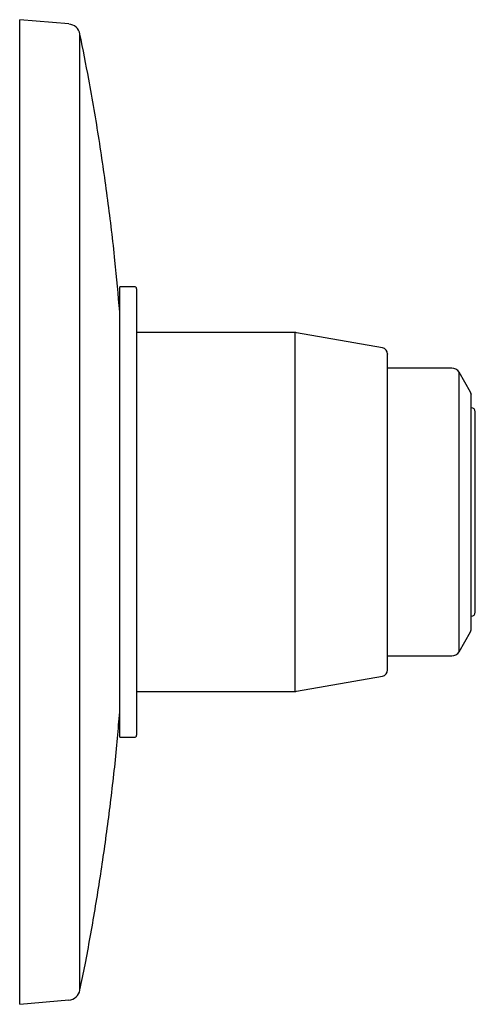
# Model space of a CAD drawing. Header units: millimetres. Extents: x 3884.619 to 3884.673, y 1648.915 to 1649.033.
import ezdxf

# ---------------------------------------------------------------- set-up
doc = ezdxf.new("R2010")
doc.units = ezdxf.units.MM
doc.layers.add('SANINDUSA', color=3, linetype='Continuous')

msp = doc.modelspace()

# ---------------------------------------------------------------- linework, layer by layer
at = {"layer": 'SANINDUSA'}
for p, q in [((3884.62447, 1649.03208), (3884.61858, 1649.03259)), ((3884.61858, 1648.91459), (3884.61858, 1649.03259)), ((3884.6258, 1649.02712), (3884.6258, 1649.03088)), ((3884.6258, 1648.9163), (3884.6258, 1649.02712)), ((3884.63232, 1649.00059), (3884.63057, 1649.00059)), ((3884.63057, 1648.94659), (3884.63057, 1649.00059)), ((3884.65157, 1648.99509), (3884.63257, 1648.99509)), ((3884.65157, 1648.95209), (3884.65157, 1648.99509)), ((3884.66203, 1648.99326), (3884.65174, 1648.99508)), ((3884.67034, 1648.99084), (3884.66265, 1648.99084)), ((3884.67259, 1648.98796), (3884.67121, 1648.99034)), ((3884.67121, 1648.95684), (3884.67121, 1648.99034)), ((3884.67121, 1648.95684), (3884.67259, 1648.95923)), ((3884.66265, 1648.95634), (3884.67034, 1648.95634)), ((3884.65174, 1648.95211), (3884.66203, 1648.95392)), ((3884.63257, 1648.95209), (3884.65157, 1648.95209)), ((3884.63057, 1648.94659), (3884.63232, 1648.94659)), ((3884.61858, 1648.91459), (3884.62447, 1648.91511))]:
    msp.add_line(p, q, dxfattribs=at)
for centre, radius, start, end in [((3884.62433, 1649.03058), 0.0015, 11.5108, 85), ((3884.63232, 1649.00034), 0.00025, 0, 90), ((3884.65157, 1648.99409), 0.001, 80, 90), ((3884.6619, 1648.99252), 0.00075, 0, 80), ((3884.67034, 1648.98984), 0.001, 30, 90), ((3884.67215, 1648.98771), 0.0005, 0, 30), ((3884.67265, 1648.98559), 0.0005, 0, 90), ((3884.67265, 1648.96159), 0.0005, 270, 0), ((3884.67215, 1648.95948), 0.0005, 330, 0), ((3884.67034, 1648.95734), 0.001, 270, 330), ((3884.6619, 1648.95466), 0.00075, 280, 0), ((3884.65157, 1648.95309), 0.001, 270, 280), ((3884.63232, 1648.94684), 0.00025, 270, 0), ((3884.62433, 1648.9166), 0.0015, 275, 348.4892)]:
    msp.add_arc(centre, radius, start, end, dxfattribs=at)
for points, knots in [([(3884.63057, 1648.99755), (3884.63038, 1648.99961), (3884.62999, 1649.00409), (3884.62916, 1649.01099), (3884.62812, 1649.01823), (3884.627, 1649.02486), (3884.62616, 1649.02905), (3884.62579, 1649.03084)], [0, 0, 0, 0, 0.184424, 0.401293, 0.618792, 0.836868, 1, 1, 1, 1]), ([(3884.63257, 1649.00032), (3884.63257, 1649.00029), (3884.63257, 1649.00024), (3884.63257, 1648.99963), (3884.63257, 1648.99865), (3884.63257, 1648.99729), (3884.63257, 1648.99553), (3884.63257, 1648.99353), (3884.63257, 1648.99143), (3884.63257, 1648.98931), (3884.63257, 1648.98701), (3884.63257, 1648.98454), (3884.63257, 1648.98197), (3884.63257, 1648.97932), (3884.63257, 1648.97663), (3884.63257, 1648.97368), (3884.63257, 1648.9705), (3884.63257, 1648.96719), (3884.63257, 1648.96404), (3884.63257, 1648.96103), (3884.63257, 1648.95816), (3884.63257, 1648.95568), (3884.63257, 1648.9536), (3884.63257, 1648.95189), (3884.63257, 1648.95039), (3884.63257, 1648.94913), (3884.63257, 1648.94814), (3884.63257, 1648.94741), (3884.63257, 1648.94699), (3884.63257, 1648.9468), (3884.63257, 1648.94685), (3884.63257, 1648.94686)], [0, 0, 0, 0, 0.037119, 0.077138, 0.115955, 0.154767, 0.194786, 0.235931, 0.268092, 0.300259, 0.333104, 0.365955, 0.3988, 0.431652, 0.463813, 0.49598, 0.537119, 0.577138, 0.615955, 0.654767, 0.694786, 0.735931, 0.768092, 0.800259, 0.833104, 0.865955, 0.8988, 0.931652, 0.963813, 0.99598, 1, 1, 1, 1]), ([(3884.66265, 1648.95466), (3884.66265, 1648.95473), (3884.66265, 1648.95484), (3884.66265, 1648.95551), (3884.66265, 1648.95638), (3884.66265, 1648.95785), (3884.66265, 1648.95986), (3884.66265, 1648.9619), (3884.66265, 1648.96386), (3884.66265, 1648.96587), (3884.66265, 1648.96783), (3884.66265, 1648.96969), (3884.66265, 1648.97161), (3884.66265, 1648.97421), (3884.66265, 1648.97681), (3884.66265, 1648.9793), (3884.66265, 1648.98165), (3884.66265, 1648.9843), (3884.66265, 1648.98674), (3884.66265, 1648.98854), (3884.66265, 1648.98989), (3884.66265, 1648.99092), (3884.66265, 1648.99166), (3884.66265, 1648.99216), (3884.66265, 1648.99242), (3884.66265, 1648.99259), (3884.66265, 1648.99252), (3884.66265, 1648.99252)], [0, 0, 0, 0, 0.065602, 0.097767, 0.129924, 0.191599, 0.249788, 0.288603, 0.328618, 0.369752, 0.401917, 0.434074, 0.466923, 0.499764, 0.565366, 0.597531, 0.629688, 0.691363, 0.749552, 0.788367, 0.828382, 0.869516, 0.901681, 0.933837, 0.966687, 0.999528, 1, 1, 1, 1]), ([(3884.67265, 1648.95948), (3884.67265, 1648.95953), (3884.67265, 1648.95964), (3884.67265, 1648.96053), (3884.67265, 1648.96185), (3884.67265, 1648.96354), (3884.67265, 1648.96557), (3884.67265, 1648.96755), (3884.67265, 1648.96929), (3884.67265, 1648.97115), (3884.67265, 1648.97357), (3884.67265, 1648.97646), (3884.67265, 1648.97918), (3884.67265, 1648.98158), (3884.67265, 1648.98361), (3884.67265, 1648.98531), (3884.67265, 1648.9864), (3884.67265, 1648.98707), (3884.67265, 1648.98753), (3884.67265, 1648.98781), (3884.67265, 1648.98771), (3884.67265, 1648.98771)], [0, 0, 0, 0, 0.0656377, 0.1299114, 0.1916197, 0.2498406, 0.3080614, 0.3697697, 0.4019538, 0.434126, 0.4997637, 0.5654014, 0.6296751, 0.6913834, 0.7496042, 0.8078251, 0.8695334, 0.9017174, 0.9338896, 0.9995273, 1, 1, 1, 1]), ([(3884.67315, 1648.96159), (3884.67315, 1648.96164), (3884.67315, 1648.96173), (3884.67315, 1648.96249), (3884.67315, 1648.96361), (3884.67315, 1648.96505), (3884.67315, 1648.96677), (3884.67315, 1648.96881), (3884.67315, 1648.97111), (3884.67315, 1648.97357), (3884.67315, 1648.97603), (3884.67315, 1648.97834), (3884.67315, 1648.98038), (3884.67315, 1648.98211), (3884.67315, 1648.98355), (3884.67315, 1648.98469), (3884.67315, 1648.98538), (3884.67315, 1648.98567), (3884.67315, 1648.98559), (3884.67315, 1648.98559)], [0, 0, 0, 0, 0.065649, 0.129933, 0.191651, 0.249882, 0.308112, 0.369831, 0.434115, 0.499764, 0.565412, 0.629697, 0.691415, 0.749645, 0.807876, 0.869594, 0.933879, 0.999527, 1, 1, 1, 1]), ([(3884.62579, 1648.91632), (3884.626, 1648.91732), (3884.62666, 1648.92052), (3884.62763, 1648.92599), (3884.62869, 1648.93273), (3884.62958, 1648.93958), (3884.63021, 1648.94523), (3884.63047, 1648.94859), (3884.63056, 1648.94964)], [0, 0, 0, 0, 0.09124, 0.291435, 0.494282, 0.69937, 0.906374, 1, 1, 1, 1])]:
    msp.add_open_spline(points, degree=3, knots=knots, dxfattribs=at)

doc.saveas('drawing.dxf')
